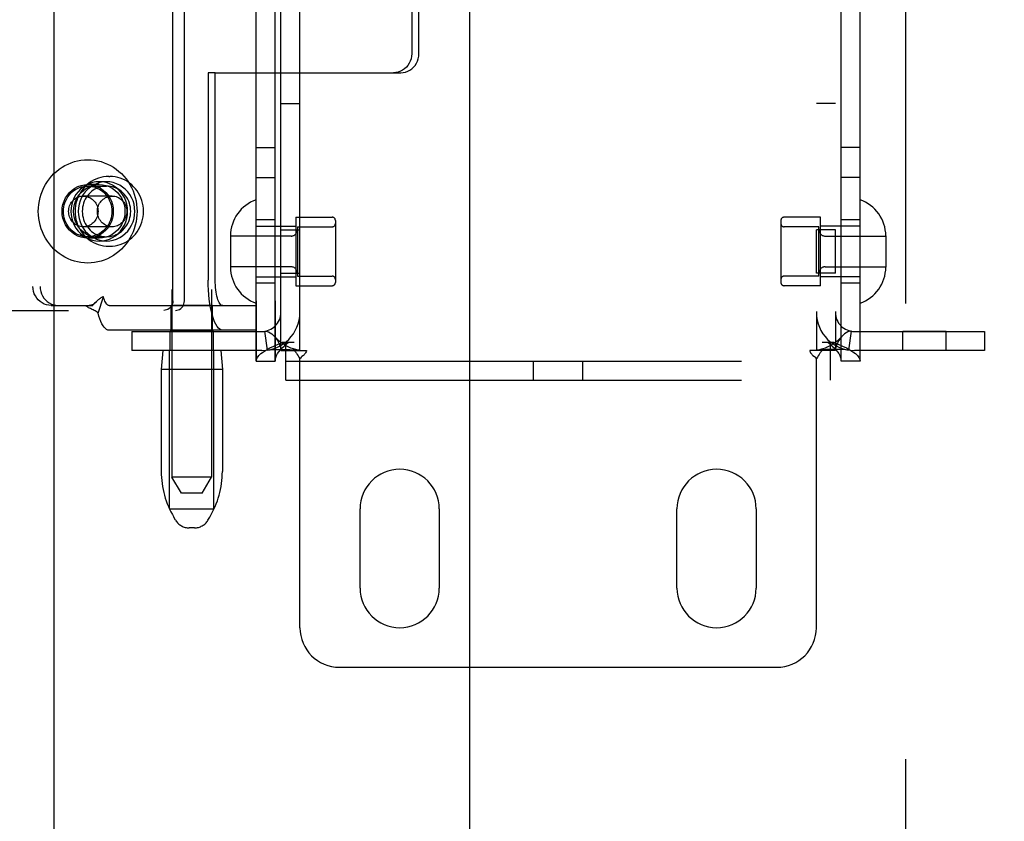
# Model space of a CAD drawing. Header units: inches. Extents: x 0 to 262, y 0 to 169.
# Tile 12 of 40: x 80.13 to 83.24, y 88.31 to 90.84. Entities that reach past the tile are written whole.
import ezdxf

# ---------------------------------------------------------------- set-up
doc = ezdxf.new("R2010")
doc.units = ezdxf.units.IN
doc.header["$LTSCALE"] = 14.384615
doc.header["$MEASUREMENT"] = 0
doc.linetypes.add('HIDDEN', pattern=[0.2, 0.1, -0.1])
doc.layers.get('0').update_dxf_attribs({"linetype": 'CONTINUOUS'})
for name, color, linetype in [('02___PRT_ALL_AXES', 7, 'CONTINUOUS'), ('DEFAULT_2', 8, 'HIDDEN'), ('DIMENSIONS', 7, 'CONTINUOUS')]:
    doc.layers.add(name, color=color, linetype=linetype)
doc.styles.get("Standard").update_dxf_attribs({"font": 'arial.ttf'})
doc.dimstyles.new('DIMSTYLE_1', dxfattribs={"dimtxt": 1.153846, "dimasz": 1.538462, "dimexe": 0.09, "dimexo": 0.07, "dimgap": 0.0375, "dimtad": 0, "dimtih": 1, "dimtoh": 1, "dimzin": 4, "dimdsep": 46, "dimtxsty": 'Standard', "dimblk": '_FILLED', "dimblk1": '_FILLED', "dimblk2": '_FILLED', "dimcen": 0.09, "dimazin": 1, "dimtfac": 1, "dimtdec": 3, "dimtofl": 0, "dimtmove": 0, "dimatfit": 3, "dimldrblk": '_FILLED', "dimfxl": 1, "dimtolj": 1, "dimtzin": 4, "dimarcsym": 0})

# ---------------------------------------------------------------- blocks, each defined once
blk = doc.blocks.new('_FILLED')
at = {"color": 0, "linetype": 'ByBlock'}
blk.add_solid([(0, 0), (-1, 0.2), (-1, -0.2)], dxfattribs=at)
blk = doc.blocks.new('*D17')
at = {"layer": 'DIMENSIONS', "color": 2, "linetype": 'Continuous'}
for p, q in [((76.6155, 98.9926), (73.7088, 98.9926)), ((80.2405, 98.9926), (83.3174, 98.9926))]:
    blk.add_line(p, q, dxfattribs=at)
at = {"layer": 'DIMENSIONS', "color": 2, "linetype": 'Continuous', "xscale": 1.5384615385, "yscale": 1.5384615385, "zscale": 1.5384615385}
blk.add_blockref('_FILLED', (76.6155, 98.9926), dxfattribs=at)
at = {"layer": 'DIMENSIONS', "color": 2, "linetype": 'Continuous', "xscale": 1.5384615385, "yscale": 1.5384615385, "zscale": 1.5384615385, "rotation": 180}
blk.add_blockref('_FILLED', (80.2405, 98.9926), dxfattribs=at)
at = {"layer": 'DIMENSIONS', "color": 2, "linetype": 'Continuous', "insert": (73.1319, 99.5695), "char_height": 1.15385, "width": 3.135545, "attachment_point": 3, "line_spacing_factor": 0.9}
blk.add_mtext('3.63', dxfattribs=at)

msp = doc.modelspace()

# ---------------------------------------------------------------- linework, layer by layer
at = {"color": 3, "linetype": 'Continuous'}
for p, q in [((80.2405, 126.5667), (80.2405, 56.2747)), ((81.553, 81.8374), (81.553, 101.004))]:
    msp.add_line(p, q, dxfattribs=at)
at = {"layer": '02___PRT_ALL_AXES', "color": 8, "linetype": 'HIDDEN'}
for p, q in [((80.6133, 92.8649), (80.6133, 89.3957)), ((80.7383, 92.8649), (80.7383, 89.3957)), ((80.879, 89.7617), (80.879, 92.8297)), ((80.939, 89.7617), (80.939, 92.8297)), ((82.725, 89.7617), (82.725, 92.8297)), ((82.785, 89.7617), (82.785, 92.8297)), ((80.957, 90.5757), (81.017, 90.5757)), ((82.707, 90.5757), (82.647, 90.5757)), ((80.879, 90.4367), (80.939, 90.4367)), ((82.785, 90.4367), (82.725, 90.4367)), ((80.4135, 90.3447), (80.4173, 90.3447)), ((80.879, 90.3417), (80.939, 90.3417)), ((82.785, 90.3417), (82.725, 90.3417)), ((80.3839, 90.3192), (80.3473, 90.3192)), ((80.4067, 90.3282), (80.3839, 90.3282)), ((80.939, 90.2082), (80.879, 90.2082)), ((81.004, 90.2162), (81.004, 90.0002)), ((81.004, 90.2162), (81.119, 90.2162)), ((82.66, 90.2162), (82.545, 90.2162)), ((82.66, 90.0002), (82.66, 90.2162)), ((82.785, 90.2082), (82.725, 90.2082)), ((80.957, 90.0402), (80.957, 90.1762)), ((80.957, 90.1762), (81.017, 90.1762)), ((81.017, 90.0402), (81.017, 90.1762)), ((82.647, 90.0402), (82.647, 90.1762)), ((82.707, 90.1762), (82.647, 90.1762)), ((82.707, 90.0402), (82.707, 90.1762)), ((80.3839, 90.1502), (80.3473, 90.1502)), ((80.4067, 90.1412), (80.3839, 90.1412)), ((80.4135, 90.1247), (80.4173, 90.1247)), ((80.957, 90.0402), (81.017, 90.0402)), ((82.707, 90.0402), (82.647, 90.0402)), ((80.939, 90.0082), (80.879, 90.0082)), ((81.004, 90.0002), (81.119, 90.0002)), ((82.66, 90.0002), (82.545, 90.0002)), ((82.785, 90.0082), (82.725, 90.0082)), ((80.6108, 89.8597), (80.6108, 89.9377)), ((80.7408, 89.9377), (80.6108, 89.9377)), ((80.7408, 89.8597), (80.7408, 89.9377)), ((80.6078, 89.7957), (80.6078, 89.8557)), ((80.7438, 89.8557), (80.6078, 89.8557)), ((80.7408, 89.8597), (80.6108, 89.8597)), ((80.7438, 89.7957), (80.7438, 89.8557)), ((82.9203, 89.7957), (82.9203, 89.8557)), ((83.0563, 89.8557), (82.9203, 89.8557)), ((83.0563, 89.7957), (83.0563, 89.8557)), ((80.7438, 89.7957), (80.6078, 89.7957)), ((83.0563, 89.7957), (82.9203, 89.7957)), ((80.5793, 89.7357), (80.5793, 89.4133)), ((80.7723, 89.7357), (80.7723, 89.4133)), ((81.207, 89.0457), (81.207, 89.2957)), ((81.457, 89.2957), (81.457, 89.0457)), ((82.207, 89.0457), (82.207, 89.2957)), ((82.457, 89.2957), (82.457, 89.0457))]:
    msp.add_line(p, q, dxfattribs=at)
for points in [[(80.3473, 90.1502), (80.3367, 90.1509), (80.3264, 90.1531), (80.3164, 90.1566), (80.3069, 90.1615), (80.2981, 90.1677), (80.2902, 90.175), (80.2832, 90.1833), (80.2773, 90.1925), (80.2727, 90.2024), (80.2693, 90.2128), (80.2672, 90.2237), (80.2665, 90.2347), (80.2672, 90.2457), (80.2693, 90.2566), (80.2727, 90.267), (80.2773, 90.277), (80.2832, 90.2861), (80.2902, 90.2945), (80.2981, 90.3017), (80.3069, 90.3079), (80.3164, 90.3128), (80.3264, 90.3163), (80.3367, 90.3185), (80.3473, 90.3192)], [(80.3839, 90.3282), (80.373, 90.3275), (80.3625, 90.3255), (80.3522, 90.3221), (80.3423, 90.3175), (80.3331, 90.3116), (80.3246, 90.3047), (80.3169, 90.2967), (80.3103, 90.2878), (80.3047, 90.2782), (80.3003, 90.2679), (80.297, 90.2571), (80.2951, 90.246), (80.2944, 90.2347), (80.2951, 90.2234), (80.297, 90.2123), (80.3003, 90.2015), (80.3047, 90.1913), (80.3103, 90.1816), (80.3169, 90.1727), (80.3246, 90.1647), (80.3331, 90.1578), (80.3423, 90.1519), (80.3522, 90.1473), (80.3625, 90.1439), (80.373, 90.1419), (80.3839, 90.1412)], [(80.3839, 90.1502), (80.3732, 90.1509), (80.3629, 90.1531), (80.3529, 90.1566), (80.3435, 90.1615), (80.3347, 90.1677), (80.3267, 90.175), (80.3198, 90.1833), (80.3139, 90.1925), (80.3092, 90.2024), (80.3058, 90.2128), (80.3037, 90.2237), (80.303, 90.2347), (80.3037, 90.2457), (80.3058, 90.2566), (80.3092, 90.267), (80.3139, 90.277), (80.3198, 90.2861), (80.3267, 90.2945), (80.3347, 90.3017), (80.3435, 90.3079), (80.3529, 90.3128), (80.3629, 90.3163), (80.3732, 90.3185), (80.3839, 90.3192)], [(80.4067, 90.3282), (80.3958, 90.3275), (80.3853, 90.3255), (80.375, 90.3221), (80.3651, 90.3175), (80.3559, 90.3116), (80.3474, 90.3047), (80.3397, 90.2967), (80.3331, 90.2878), (80.3275, 90.2782), (80.3231, 90.2679), (80.3199, 90.2571), (80.3179, 90.246), (80.3173, 90.2347), (80.3179, 90.2234), (80.3199, 90.2123), (80.3231, 90.2015), (80.3275, 90.1913), (80.3331, 90.1816), (80.3397, 90.1727), (80.3474, 90.1647), (80.3559, 90.1578), (80.3651, 90.1519), (80.375, 90.1473), (80.3853, 90.1439), (80.3958, 90.1419), (80.4067, 90.1412)], [(80.4067, 90.3147), (80.4003, 90.3144), (80.3941, 90.3136), (80.3879, 90.3123), (80.3818, 90.3104), (80.3759, 90.308), (80.3702, 90.3051), (80.3648, 90.3017), (80.3597, 90.2978), (80.3548, 90.2936), (80.3504, 90.2889), (80.3463, 90.2838), (80.3426, 90.2785), (80.3394, 90.2728), (80.3366, 90.2668), (80.3343, 90.2607), (80.3325, 90.2543), (80.3312, 90.2479), (80.3304, 90.2413), (80.3302, 90.2347)], [(80.3473, 90.3192), (80.3579, 90.3185), (80.3682, 90.3163), (80.3782, 90.3128), (80.3877, 90.3079), (80.3965, 90.3017), (80.4044, 90.2945), (80.4114, 90.2861), (80.4173, 90.277), (80.422, 90.267), (80.4254, 90.2566), (80.4274, 90.2457), (80.4281, 90.2347), (80.4274, 90.2237), (80.4254, 90.2128), (80.422, 90.2024), (80.4173, 90.1925), (80.4114, 90.1833), (80.4044, 90.175), (80.3965, 90.1677), (80.3877, 90.1615), (80.3782, 90.1566), (80.3682, 90.1531), (80.3579, 90.1509), (80.3473, 90.1502)], [(80.3839, 90.1412), (80.3947, 90.1419), (80.4053, 90.1439), (80.4156, 90.1473), (80.4254, 90.1519), (80.4346, 90.1578), (80.4431, 90.1647), (80.4508, 90.1727), (80.4574, 90.1816), (80.463, 90.1913), (80.4675, 90.2015), (80.4707, 90.2123), (80.4726, 90.2234), (80.4733, 90.2347), (80.4726, 90.246), (80.4707, 90.2571), (80.4675, 90.2679), (80.463, 90.2782), (80.4574, 90.2878), (80.4508, 90.2967), (80.4431, 90.3047), (80.4346, 90.3116), (80.4254, 90.3175), (80.4156, 90.3221), (80.4053, 90.3255), (80.3947, 90.3275), (80.3839, 90.3282)], [(80.3839, 90.3192), (80.3945, 90.3185), (80.4048, 90.3163), (80.4148, 90.3128), (80.4243, 90.3079), (80.433, 90.3017), (80.441, 90.2945), (80.448, 90.2861), (80.4538, 90.277), (80.4585, 90.267), (80.4619, 90.2566), (80.464, 90.2457), (80.4647, 90.2347), (80.464, 90.2237), (80.4619, 90.2128), (80.4585, 90.2024), (80.4538, 90.1925), (80.448, 90.1833), (80.441, 90.175), (80.433, 90.1677), (80.4243, 90.1615), (80.4148, 90.1566), (80.4048, 90.1531), (80.3945, 90.1509), (80.3839, 90.1502)], [(80.4067, 90.1412), (80.4175, 90.1419), (80.4281, 90.1439), (80.4384, 90.1473), (80.4482, 90.1519), (80.4574, 90.1578), (80.466, 90.1647), (80.4736, 90.1727), (80.4802, 90.1816), (80.4858, 90.1913), (80.4903, 90.2015), (80.4935, 90.2123), (80.4954, 90.2234), (80.4961, 90.2347), (80.4954, 90.246), (80.4935, 90.2571), (80.4903, 90.2679), (80.4858, 90.2782), (80.4802, 90.2878), (80.4736, 90.2967), (80.466, 90.3047), (80.4574, 90.3116), (80.4482, 90.3175), (80.4384, 90.3221), (80.4281, 90.3255), (80.4175, 90.3275), (80.4067, 90.3282)], [(80.4832, 90.2347), (80.4829, 90.2413), (80.4821, 90.2479), (80.4808, 90.2543), (80.479, 90.2607), (80.4767, 90.2668), (80.4739, 90.2728), (80.4707, 90.2785), (80.467, 90.2838), (80.4629, 90.2889), (80.4585, 90.2936), (80.4536, 90.2978), (80.4485, 90.3017), (80.4431, 90.3051), (80.4374, 90.308), (80.4315, 90.3104), (80.4254, 90.3123), (80.4193, 90.3136), (80.413, 90.3144), (80.4067, 90.3147)], [(80.3302, 90.2347), (80.3304, 90.2281), (80.3312, 90.2215), (80.3325, 90.2151), (80.3343, 90.2087), (80.3366, 90.2026), (80.3394, 90.1966), (80.3426, 90.1909), (80.3463, 90.1856), (80.3504, 90.1805), (80.3548, 90.1758), (80.3597, 90.1716), (80.3648, 90.1677), (80.3702, 90.1643), (80.3759, 90.1614), (80.3818, 90.159), (80.3879, 90.1572), (80.3941, 90.1558), (80.4003, 90.155), (80.4067, 90.1547)], [(80.4067, 90.1547), (80.413, 90.155), (80.4193, 90.1558), (80.4254, 90.1572), (80.4315, 90.159), (80.4374, 90.1614), (80.4431, 90.1643), (80.4485, 90.1677), (80.4536, 90.1716), (80.4585, 90.1758), (80.4629, 90.1805), (80.467, 90.1856), (80.4707, 90.1909), (80.4739, 90.1966), (80.4767, 90.2026), (80.479, 90.2087), (80.4808, 90.2151), (80.4821, 90.2215), (80.4829, 90.2281), (80.4832, 90.2347)]]:
    msp.add_lwpolyline(points, dxfattribs=at)
for centre, start, end in [((81.332, 89.2957), 0, 180), ((82.332, 89.2957), 0, 180), ((81.332, 89.0457), 180, 360), ((82.332, 89.0457), 180, 360)]:
    msp.add_arc(centre, 0.125, start, end, dxfattribs=at)
at = {"layer": 'DEFAULT_2', "color": 8, "linetype": 'HIDDEN'}
for p, q in [((82.928, 125.9057), (82.928, 56.9357)), ((80.879, 92.8297), (80.879, 89.7617)), ((80.939, 92.8297), (80.939, 89.7617)), ((82.725, 89.7617), (82.725, 92.8297)), ((82.785, 89.7617), (82.785, 92.8297)), ((80.957, 89.7957), (80.957, 92.7957)), ((81.017, 89.7957), (81.017, 92.7957)), ((82.647, 92.7957), (82.647, 89.7957)), ((82.707, 92.7957), (82.707, 89.7957)), ((80.616, 89.9522), (80.616, 92.6422)), ((80.6526, 89.9522), (80.6526, 92.6422)), ((80.1744, 92.5977), (80.1744, 89.9977)), ((80.1972, 92.5977), (80.1972, 89.9977)), ((81.3698, 91.1562), (81.3698, 90.7322)), ((81.3926, 90.7322), (81.3926, 91.1562)), ((80.7272, 90.6722), (80.7272, 90.0177)), ((80.75, 90.6722), (80.7272, 90.6722)), ((80.75, 90.0177), (80.75, 90.6722)), ((80.75, 90.6722), (81.3352, 90.6722)), ((80.3473, 90.3147), (80.4067, 90.3147)), ((80.4242, 90.2832), (80.3336, 90.2832)), ((81.129, 90.2062), (81.129, 90.0102)), ((82.535, 90.2062), (82.535, 90.0102)), ((80.4242, 90.1862), (80.3336, 90.1862)), ((80.879, 90.1882), (81.004, 90.1882)), ((81.009, 90.1862), (81.009, 90.0302)), ((81.009, 90.1862), (81.119, 90.1862)), ((82.655, 90.1862), (82.545, 90.1862)), ((82.655, 90.0302), (82.655, 90.1862)), ((82.785, 90.1882), (82.66, 90.1882)), ((80.3473, 90.1547), (80.4067, 90.1547)), ((80.798, 90.1577), (80.798, 90.0587)), ((80.989, 90.1567), (80.798, 90.1567)), ((82.675, 90.1567), (82.866, 90.1567)), ((82.866, 90.1577), (82.866, 90.0587)), ((80.989, 90.0597), (80.798, 90.0597)), ((82.675, 90.0597), (82.866, 90.0597)), ((80.879, 90.0282), (81.004, 90.0282)), ((81.009, 90.0302), (81.119, 90.0302)), ((82.655, 90.0302), (82.545, 90.0302)), ((82.785, 90.0282), (82.66, 90.0282)), ((80.3799, 89.9139), (80.3971, 89.9652)), ((80.2318, 89.9377), (80.2546, 89.9377)), ((80.2546, 89.9377), (80.363, 89.9377)), ((80.374, 89.9492), (80.3735, 89.9486)), ((80.4147, 89.9377), (80.8788, 89.9377)), ((80.8788, 89.9377), (80.8788, 89.8597)), ((78.8479, 89.9222), (80.6239, 89.9222)), ((80.8788, 89.8597), (80.4147, 89.8597)), ((80.487, 89.8557), (80.487, 89.7957)), ((80.487, 89.8557), (80.897, 89.8557)), ((80.9148, 89.797), (80.9059, 89.8564)), ((82.7492, 89.797), (82.7581, 89.8564)), ((82.767, 89.8557), (83.177, 89.8557)), ((83.177, 89.8557), (83.177, 89.7957)), ((80.962, 89.8217), (80.999, 89.8217)), ((80.9725, 89.7017), (80.9725, 89.8217)), ((82.665, 89.8217), (82.7021, 89.8217)), ((82.6915, 89.7017), (82.6915, 89.8217)), ((80.897, 89.7957), (80.487, 89.7957)), ((80.5843, 89.7957), (80.5793, 89.7357)), ((80.6058, 89.2957), (80.6058, 89.7957)), ((80.7458, 89.2957), (80.7458, 89.7957)), ((80.7673, 89.7957), (80.7723, 89.7357)), ((80.957, 89.7957), (80.9987, 89.7957)), ((80.9987, 89.7957), (81.0379, 89.7957)), ((82.6653, 89.7957), (82.6262, 89.7957)), ((82.707, 89.7957), (82.6653, 89.7957)), ((83.177, 89.7957), (82.767, 89.7957)), ((80.879, 89.7617), (80.939, 89.7617)), ((80.9725, 89.7617), (82.6915, 89.7617)), ((81.017, 88.9207), (81.017, 89.7695)), ((81.754, 89.7017), (81.754, 89.7617)), ((81.91, 89.7017), (81.91, 89.7617)), ((82.647, 88.9207), (82.647, 89.7695)), ((82.785, 89.7617), (82.725, 89.7617)), ((80.7723, 89.7357), (80.5793, 89.7357)), ((80.9725, 89.7017), (82.6915, 89.7017)), ((80.7383, 89.3957), (80.6133, 89.3957)), ((80.6433, 89.3457), (80.6133, 89.3957)), ((80.7083, 89.3457), (80.7383, 89.3957)), ((80.7083, 89.3457), (80.6433, 89.3457)), ((80.6058, 89.2957), (80.7458, 89.2957)), ((80.6247, 89.26), (80.6192, 89.2692)), ((80.7268, 89.26), (80.7324, 89.2692)), ((80.684, 89.2357), (80.6676, 89.2357)), ((81.142, 88.7957), (82.522, 88.7957))]:
    msp.add_line(p, q, dxfattribs=at)
for points in [[(81.3698, 90.7322), (81.3693, 90.7243), (81.3679, 90.7167), (81.3654, 90.7092), (81.3621, 90.7022), (81.3579, 90.6957), (81.353, 90.6898), (81.3474, 90.6846), (81.3411, 90.6802), (81.3344, 90.6768), (81.3273, 90.6742), (81.32, 90.6727), (81.3124, 90.6722)], [(81.3352, 90.6722), (81.3428, 90.6727), (81.3501, 90.6742), (81.3572, 90.6768), (81.3639, 90.6802), (81.3702, 90.6846), (81.3758, 90.6898), (81.3807, 90.6957), (81.3849, 90.7022), (81.3882, 90.7092), (81.3907, 90.7167), (81.3921, 90.7243), (81.3926, 90.7322)], [(80.1914, 90.2347), (80.1918, 90.2459), (80.1929, 90.2569), (80.1947, 90.2679), (80.1972, 90.2787), (80.2004, 90.2893), (80.2043, 90.2996), (80.2089, 90.3097), (80.2141, 90.3194), (80.22, 90.3287), (80.2264, 90.3376), (80.2334, 90.346), (80.2409, 90.3538), (80.2489, 90.3611), (80.2574, 90.3679), (80.2663, 90.374), (80.2756, 90.3794), (80.2852, 90.3842), (80.2951, 90.3883), (80.3053, 90.3917), (80.3156, 90.3943), (80.3261, 90.3962), (80.3367, 90.3973), (80.3473, 90.3977), (80.3579, 90.3973), (80.3685, 90.3962), (80.379, 90.3943), (80.3894, 90.3917), (80.3995, 90.3883), (80.4094, 90.3842), (80.419, 90.3794), (80.4283, 90.374), (80.4372, 90.3679), (80.4457, 90.3611), (80.4537, 90.3538), (80.4612, 90.346), (80.4682, 90.3376), (80.4747, 90.3287), (80.4805, 90.3194), (80.4857, 90.3097), (80.4903, 90.2996), (80.4942, 90.2893), (80.4974, 90.2787), (80.4999, 90.2679), (80.5017, 90.2569), (80.5028, 90.2459), (80.5032, 90.2347)], [(80.4135, 90.3447), (80.4052, 90.3444), (80.397, 90.3434), (80.3889, 90.3417), (80.3809, 90.3394), (80.373, 90.3364), (80.3655, 90.3328), (80.3582, 90.3286), (80.3513, 90.3238), (80.3447, 90.3185), (80.3386, 90.3127), (80.3329, 90.3063), (80.3277, 90.2995), (80.3231, 90.2923), (80.319, 90.2848), (80.3154, 90.2769), (80.3125, 90.2688), (80.3103, 90.2605), (80.3086, 90.252), (80.3076, 90.2434), (80.3073, 90.2347)], [(80.5236, 90.2347), (80.5232, 90.2434), (80.5222, 90.252), (80.5206, 90.2605), (80.5183, 90.2688), (80.5154, 90.277), (80.5119, 90.2848), (80.5078, 90.2924), (80.5031, 90.2995), (80.498, 90.3063), (80.4923, 90.3127), (80.4861, 90.3185), (80.4796, 90.3238), (80.4727, 90.3286), (80.4654, 90.3328), (80.4578, 90.3364), (80.45, 90.3394), (80.442, 90.3417), (80.4339, 90.3434), (80.4256, 90.3444), (80.4173, 90.3447)], [(80.2708, 90.2347), (80.2711, 90.2417), (80.272, 90.2486), (80.2734, 90.2554), (80.2754, 90.2621), (80.278, 90.2685), (80.2811, 90.2747), (80.2846, 90.2806), (80.2887, 90.2861), (80.2932, 90.2913), (80.2981, 90.296), (80.3034, 90.3002), (80.3091, 90.304), (80.315, 90.3072), (80.3211, 90.3099), (80.3275, 90.312), (80.334, 90.3135), (80.3406, 90.3144), (80.3473, 90.3147)], [(80.3473, 90.3147), (80.354, 90.3144), (80.3606, 90.3135), (80.3671, 90.312), (80.3735, 90.3099), (80.3796, 90.3072), (80.3856, 90.304), (80.3912, 90.3002), (80.3965, 90.296), (80.4014, 90.2913), (80.4059, 90.2861), (80.41, 90.2806), (80.4136, 90.2747), (80.4166, 90.2685), (80.4192, 90.2621), (80.4212, 90.2554), (80.4227, 90.2486), (80.4235, 90.2417), (80.4238, 90.2347)], [(80.2872, 90.2347), (80.2874, 90.2392), (80.288, 90.2436), (80.289, 90.248), (80.2903, 90.2522), (80.2921, 90.2563), (80.2941, 90.2602), (80.2966, 90.2639), (80.2993, 90.2674), (80.3023, 90.2705), (80.3056, 90.2734), (80.3092, 90.2759), (80.3129, 90.2781), (80.3168, 90.2799), (80.3209, 90.2814), (80.325, 90.2824), (80.3293, 90.283), (80.3336, 90.2832)], [(80.3336, 90.2832), (80.3378, 90.283), (80.3421, 90.2824), (80.3463, 90.2814), (80.3503, 90.2799), (80.3542, 90.2781), (80.358, 90.2759), (80.3615, 90.2734), (80.3648, 90.2705), (80.3678, 90.2674), (80.3706, 90.2639), (80.373, 90.2602), (80.3751, 90.2563), (80.3768, 90.2522), (80.3782, 90.248), (80.3792, 90.2436), (80.3797, 90.2392), (80.3799, 90.2347)], [(80.3778, 90.2347), (80.378, 90.2392), (80.3786, 90.2436), (80.3796, 90.248), (80.381, 90.2522), (80.3827, 90.2563), (80.3848, 90.2602), (80.3872, 90.2639), (80.3899, 90.2674), (80.393, 90.2705), (80.3963, 90.2734), (80.3998, 90.2759), (80.4035, 90.2781), (80.4074, 90.2799), (80.4115, 90.2814), (80.4157, 90.2824), (80.4199, 90.283), (80.4242, 90.2832)], [(80.4242, 90.2832), (80.4285, 90.283), (80.4327, 90.2824), (80.4369, 90.2814), (80.441, 90.2799), (80.4449, 90.2781), (80.4486, 90.2759), (80.4522, 90.2734), (80.4554, 90.2705), (80.4585, 90.2674), (80.4612, 90.2639), (80.4636, 90.2602), (80.4657, 90.2563), (80.4675, 90.2522), (80.4688, 90.248), (80.4698, 90.2436), (80.4704, 90.2392), (80.4706, 90.2347)], [(80.5032, 90.2347), (80.5028, 90.2236), (80.5017, 90.2125), (80.4999, 90.2015), (80.4974, 90.1907), (80.4942, 90.1801), (80.4903, 90.1698), (80.4857, 90.1597), (80.4805, 90.15), (80.4747, 90.1407), (80.4682, 90.1318), (80.4612, 90.1234), (80.4537, 90.1156), (80.4457, 90.1083), (80.4372, 90.1015), (80.4283, 90.0954), (80.419, 90.09), (80.4094, 90.0852), (80.3995, 90.0811), (80.3894, 90.0777), (80.379, 90.0751), (80.3685, 90.0732), (80.3579, 90.0721), (80.3473, 90.0717), (80.3367, 90.0721), (80.3261, 90.0732), (80.3156, 90.0751), (80.3053, 90.0777), (80.2951, 90.0811), (80.2852, 90.0852), (80.2756, 90.09), (80.2663, 90.0954), (80.2574, 90.1015), (80.2489, 90.1083), (80.2409, 90.1156), (80.2334, 90.1234), (80.2264, 90.1318), (80.22, 90.1407), (80.2141, 90.15), (80.2089, 90.1597), (80.2043, 90.1698), (80.2004, 90.1801), (80.1972, 90.1907), (80.1947, 90.2015), (80.1929, 90.2125), (80.1918, 90.2236), (80.1914, 90.2347)], [(80.3473, 90.1547), (80.3406, 90.155), (80.334, 90.1559), (80.3275, 90.1574), (80.3211, 90.1595), (80.315, 90.1622), (80.3091, 90.1654), (80.3034, 90.1692), (80.2981, 90.1734), (80.2932, 90.1781), (80.2887, 90.1833), (80.2846, 90.1888), (80.2811, 90.1947), (80.278, 90.2009), (80.2754, 90.2073), (80.2734, 90.214), (80.272, 90.2208), (80.2711, 90.2277), (80.2708, 90.2347)], [(80.3336, 90.1862), (80.3293, 90.1864), (80.325, 90.187), (80.3209, 90.1881), (80.3168, 90.1895), (80.3129, 90.1913), (80.3092, 90.1935), (80.3056, 90.196), (80.3023, 90.1989), (80.2993, 90.202), (80.2966, 90.2055), (80.2941, 90.2092), (80.2921, 90.2131), (80.2903, 90.2172), (80.289, 90.2214), (80.288, 90.2258), (80.2874, 90.2302), (80.2872, 90.2347)], [(80.3073, 90.2347), (80.3076, 90.226), (80.3086, 90.2174), (80.3103, 90.2089), (80.3126, 90.2006), (80.3155, 90.1924), (80.319, 90.1846), (80.3231, 90.177), (80.3277, 90.1699), (80.3329, 90.1631), (80.3386, 90.1567), (80.3447, 90.1509), (80.3513, 90.1456), (80.3582, 90.1408), (80.3655, 90.1366), (80.373, 90.133), (80.3808, 90.13), (80.3888, 90.1277), (80.397, 90.126), (80.4052, 90.125), (80.4135, 90.1247)], [(80.3799, 90.2347), (80.3797, 90.2302), (80.3792, 90.2258), (80.3782, 90.2214), (80.3768, 90.2172), (80.3751, 90.2131), (80.373, 90.2092), (80.3706, 90.2055), (80.3678, 90.202), (80.3648, 90.1989), (80.3615, 90.196), (80.358, 90.1935), (80.3542, 90.1913), (80.3503, 90.1895), (80.3463, 90.1881), (80.3421, 90.187), (80.3378, 90.1864), (80.3336, 90.1862)], [(80.4238, 90.2347), (80.4235, 90.2277), (80.4227, 90.2208), (80.4212, 90.214), (80.4192, 90.2073), (80.4166, 90.2009), (80.4136, 90.1947), (80.41, 90.1888), (80.4059, 90.1833), (80.4014, 90.1781), (80.3965, 90.1734), (80.3912, 90.1692), (80.3856, 90.1654), (80.3796, 90.1622), (80.3735, 90.1595), (80.3671, 90.1574), (80.3606, 90.1559), (80.354, 90.155), (80.3473, 90.1547)], [(80.4242, 90.1862), (80.4199, 90.1864), (80.4157, 90.187), (80.4115, 90.1881), (80.4074, 90.1895), (80.4035, 90.1913), (80.3998, 90.1935), (80.3963, 90.196), (80.393, 90.1989), (80.3899, 90.202), (80.3872, 90.2055), (80.3848, 90.2092), (80.3827, 90.2131), (80.381, 90.2172), (80.3796, 90.2214), (80.3786, 90.2258), (80.378, 90.2302), (80.3778, 90.2347)], [(80.4173, 90.1247), (80.4256, 90.125), (80.4339, 90.126), (80.442, 90.1277), (80.45, 90.13), (80.4578, 90.133), (80.4654, 90.1366), (80.4726, 90.1408), (80.4796, 90.1456), (80.4861, 90.1509), (80.4923, 90.1567), (80.498, 90.1631), (80.5031, 90.1699), (80.5078, 90.1771), (80.5119, 90.1846), (80.5154, 90.1925), (80.5183, 90.2006), (80.5206, 90.2089), (80.5222, 90.2174), (80.5232, 90.226), (80.5236, 90.2347)], [(80.4706, 90.2347), (80.4704, 90.2302), (80.4698, 90.2258), (80.4688, 90.2214), (80.4675, 90.2172), (80.4657, 90.2131), (80.4636, 90.2092), (80.4612, 90.2055), (80.4585, 90.202), (80.4554, 90.1989), (80.4522, 90.196), (80.4486, 90.1935), (80.4449, 90.1913), (80.441, 90.1895), (80.4369, 90.1881), (80.4327, 90.187), (80.4285, 90.1864), (80.4242, 90.1862)], [(80.2318, 89.9377), (80.2243, 89.9382), (80.217, 89.9397), (80.2098, 89.9423), (80.2031, 89.9457), (80.1969, 89.9501), (80.1912, 89.9553), (80.1863, 89.9612), (80.1821, 89.9677), (80.1788, 89.9747), (80.1764, 89.9822), (80.1749, 89.9898), (80.1744, 89.9977)], [(80.1972, 89.9977), (80.1977, 89.9898), (80.1992, 89.9822), (80.2016, 89.9747), (80.2049, 89.9677), (80.2091, 89.9612), (80.214, 89.9553), (80.2197, 89.9501), (80.2259, 89.9457), (80.2327, 89.9423), (80.2398, 89.9397), (80.2471, 89.9382), (80.2546, 89.9377)], [(80.7734, 89.8597), (80.7688, 89.8605), (80.7644, 89.8627), (80.76, 89.8665), (80.7557, 89.8717), (80.7516, 89.8784), (80.7477, 89.8863), (80.7441, 89.8956), (80.7407, 89.906), (80.7377, 89.9175), (80.735, 89.9299), (80.7326, 89.9432), (80.7307, 89.9572), (80.7292, 89.9718), (80.7281, 89.9869), (80.7274, 90.0021), (80.7272, 90.0177)], [(80.7734, 89.9377), (80.7711, 89.9381), (80.7688, 89.9392), (80.7666, 89.9412), (80.7644, 89.9438), (80.7623, 89.9472), (80.7604, 89.9512), (80.7585, 89.9559), (80.7568, 89.9611), (80.7553, 89.967), (80.7539, 89.9733), (80.7527, 89.98), (80.7518, 89.9871), (80.751, 89.9945), (80.7504, 90.0021), (80.7501, 90.0098), (80.75, 90.0177)], [(80.3971, 89.9652), (80.395, 89.9646), (80.3929, 89.9638), (80.3908, 89.9629), (80.3886, 89.9617), (80.3864, 89.9602), (80.3842, 89.9586), (80.3821, 89.9569), (80.38, 89.9551), (80.3779, 89.9531), (80.3757, 89.9509), (80.374, 89.9492)], [(80.4147, 89.9377), (80.4127, 89.938), (80.4108, 89.9389), (80.4088, 89.9403), (80.4069, 89.9423), (80.4051, 89.9449), (80.4033, 89.948), (80.4016, 89.9516), (80.4, 89.9557), (80.3985, 89.9602), (80.3971, 89.9652)], [(80.3799, 89.9139), (80.377, 89.9164), (80.374, 89.9185), (80.3709, 89.9204), (80.3678, 89.9221), (80.3648, 89.9237), (80.3619, 89.9251), (80.359, 89.9264), (80.3562, 89.9278), (80.3532, 89.9292), (80.3503, 89.9308), (80.3474, 89.9325), (80.3447, 89.9342), (80.3423, 89.936), (80.3401, 89.9377)], [(80.374, 89.9492), (80.3715, 89.9467), (80.3691, 89.9447), (80.3667, 89.9428), (80.3643, 89.9413), (80.3619, 89.94), (80.3593, 89.939), (80.3567, 89.9382), (80.3538, 89.9378), (80.3521, 89.9377)], [(80.3735, 89.9486), (80.3669, 89.9417), (80.3649, 89.9396), (80.363, 89.9377)], [(80.616, 89.9522), (80.6157, 89.9475), (80.6146, 89.9429), (80.6129, 89.9386), (80.6106, 89.9346), (80.6076, 89.931), (80.6042, 89.9279), (80.6004, 89.9255), (80.5962, 89.9237), (80.5919, 89.9226), (80.5873, 89.9222)], [(80.6239, 89.9222), (80.6284, 89.9226), (80.6328, 89.9237), (80.6369, 89.9255), (80.6408, 89.9279), (80.6442, 89.931), (80.6471, 89.9346), (80.6494, 89.9386), (80.6512, 89.9429), (80.6522, 89.9475), (80.6526, 89.9522)], [(80.4147, 89.8597), (80.4108, 89.8603), (80.4069, 89.862), (80.403, 89.8649), (80.3993, 89.8688), (80.3956, 89.8739), (80.3921, 89.88), (80.3887, 89.8871), (80.3856, 89.8952), (80.3826, 89.9041), (80.3799, 89.9139)], [(80.9059, 89.8564), (80.9094, 89.8565), (80.9135, 89.8559), (80.9181, 89.8544), (80.923, 89.8518), (80.928, 89.8483), (80.9329, 89.8439), (80.937, 89.8396)], [(81.014, 89.7963), (81.0109, 89.7969), (81.0075, 89.7975), (81.0039, 89.7984), (81.0002, 89.7994), (80.9964, 89.8006), (80.9924, 89.8019), (80.9884, 89.8034), (80.9843, 89.8051), (80.9802, 89.807), (80.9761, 89.809), (80.972, 89.8113), (80.9679, 89.8137), (80.9638, 89.8163), (80.9597, 89.8191), (80.9556, 89.8222), (80.9516, 89.8254), (80.9476, 89.8289), (80.9436, 89.8327), (80.9397, 89.8367), (80.937, 89.8396)], [(80.937, 89.8396), (80.9375, 89.839), (80.9419, 89.8336), (80.946, 89.8276), (80.9496, 89.8212), (80.9528, 89.8145), (80.9551, 89.8078), (80.9565, 89.8015), (80.957, 89.7957)], [(82.7271, 89.8396), (82.7243, 89.8366), (82.7203, 89.8326), (82.7163, 89.8288), (82.7123, 89.8253), (82.7083, 89.822), (82.7042, 89.819), (82.7001, 89.8162), (82.696, 89.8136), (82.6918, 89.8111), (82.6876, 89.8089), (82.6835, 89.8068), (82.6794, 89.805), (82.6753, 89.8033), (82.6713, 89.8018), (82.6673, 89.8004), (82.6635, 89.7993), (82.6598, 89.7983), (82.6563, 89.7975), (82.653, 89.7968), (82.6499, 89.7963), (82.6488, 89.7962)], [(82.7271, 89.8396), (82.7265, 89.839), (82.7221, 89.8336), (82.7181, 89.8276), (82.7144, 89.8212), (82.7113, 89.8145), (82.7089, 89.8078), (82.7075, 89.8015), (82.707, 89.7957)], [(82.7581, 89.8564), (82.7546, 89.8565), (82.7506, 89.8559), (82.746, 89.8544), (82.7411, 89.8518), (82.7361, 89.8483), (82.7311, 89.8439), (82.7271, 89.8396)], [(80.879, 89.7617), (80.88, 89.7677), (80.8828, 89.7737), (80.8875, 89.7797), (80.8939, 89.7857), (80.9019, 89.7917), (80.9116, 89.7977), (80.9225, 89.8037), (80.9347, 89.8097), (80.9479, 89.8157), (80.962, 89.8217)], [(80.939, 89.7617), (80.9395, 89.7677), (80.9409, 89.7737), (80.9432, 89.7797), (80.9464, 89.7857), (80.9505, 89.7917), (80.9553, 89.7977), (80.9608, 89.8037), (80.9669, 89.8097), (80.9735, 89.8157), (80.9805, 89.8217)], [(82.6836, 89.8217), (82.6906, 89.8157), (82.6972, 89.8097), (82.7033, 89.8037), (82.7088, 89.7977), (82.7136, 89.7917), (82.7176, 89.7857), (82.7208, 89.7797), (82.7231, 89.7737), (82.7246, 89.7677), (82.725, 89.7617)], [(82.7021, 89.8217), (82.7161, 89.8157), (82.7293, 89.8097), (82.7415, 89.8037), (82.7525, 89.7977), (82.7621, 89.7917), (82.7702, 89.7857), (82.7766, 89.7797), (82.7813, 89.7737), (82.7841, 89.7677), (82.785, 89.7617)], [(80.9148, 89.797), (80.9233, 89.798), (80.9323, 89.7987), (80.9413, 89.799), (80.95, 89.7992), (80.9583, 89.7992), (80.9659, 89.7991), (80.9729, 89.7989), (80.9794, 89.7987), (80.9855, 89.7985), (80.9913, 89.7982), (80.9967, 89.7978), (81.0018, 89.7975), (81.0062, 89.7971), (81.01, 89.7968), (81.013, 89.7965), (81.0146, 89.7963)], [(80.9987, 89.7957), (81.0009, 89.7933), (81.0028, 89.7911), (81.0044, 89.7889), (81.0059, 89.7869), (81.0072, 89.7849), (81.0085, 89.7829)], [(81.0085, 89.7829), (81.011, 89.7788), (81.0124, 89.7765), (81.0139, 89.7741), (81.0155, 89.7718), (81.017, 89.7695)], [(81.014, 89.7963), (81.0152, 89.7962), (81.0166, 89.7959), (81.017, 89.7957)], [(81.0279, 89.7803), (81.0235, 89.7762), (81.0212, 89.7741), (81.019, 89.7719), (81.017, 89.7695)], [(81.0379, 89.7957), (81.0373, 89.7934), (81.0364, 89.791), (81.0351, 89.7886), (81.0335, 89.7862), (81.0318, 89.7842), (81.03, 89.7822), (81.0279, 89.7803)], [(82.6262, 89.7957), (82.6267, 89.7934), (82.6276, 89.791), (82.6289, 89.7885), (82.6305, 89.7862), (82.6322, 89.7842), (82.6341, 89.7822), (82.6361, 89.7803), (82.6406, 89.7762)], [(82.6406, 89.7762), (82.6429, 89.7741), (82.645, 89.7719), (82.647, 89.7695)], [(82.6488, 89.7962), (82.6475, 89.7959), (82.647, 89.7957)], [(82.6531, 89.7788), (82.6517, 89.7765), (82.6501, 89.7741), (82.6486, 89.7718), (82.647, 89.7695)], [(82.7492, 89.797), (82.7407, 89.798), (82.7318, 89.7987), (82.7228, 89.799), (82.714, 89.7992), (82.7058, 89.7992), (82.6982, 89.7991), (82.6912, 89.7989), (82.6847, 89.7987), (82.6786, 89.7985), (82.6728, 89.7982), (82.6673, 89.7978), (82.6623, 89.7975), (82.6578, 89.7971), (82.654, 89.7968), (82.651, 89.7965), (82.6494, 89.7963)], [(82.6653, 89.7957), (82.6632, 89.7933), (82.6613, 89.7911), (82.6596, 89.7889), (82.6581, 89.7869), (82.6568, 89.7849), (82.6556, 89.7829), (82.6531, 89.7788)]]:
    msp.add_lwpolyline(points, dxfattribs=at)
for centre, radius, start, end in [((80.918, 90.1577), 0.12, 108.9656, 180), ((82.746, 90.1577), 0.12, 0, 71.0344), ((81.119, 90.2062), 0.01, 0, 90), ((82.545, 90.2062), 0.01, 90, 180), ((80.989, 90.1767), 0.02, 270, 360), ((81.119, 90.1962), 0.01, 270, 360), ((82.545, 90.1962), 0.01, 180, 270), ((82.675, 90.1767), 0.02, 180, 270), ((80.918, 90.0587), 0.12, 180, 251.0344), ((80.989, 90.0397), 0.02, 0, 90), ((82.675, 90.0397), 0.02, 90, 180), ((82.746, 90.0587), 0.12, 288.9656, 360), ((81.119, 90.0202), 0.01, 0, 90), ((82.545, 90.0202), 0.01, 90, 180), ((81.119, 90.0102), 0.01, 270, 360), ((82.545, 90.0102), 0.01, 180, 270), ((80.897, 89.9157), 0.12, 270, 360), ((80.897, 89.9157), 0.06, 270, 360), ((82.767, 89.9157), 0.12, 180, 270), ((82.767, 89.9157), 0.06, 180, 270), ((80.8593, 89.4133), 0.28, 180, 210.9637), ((80.4923, 89.4133), 0.28, 329.0363, 360), ((80.6676, 89.2857), 0.05, 210.9637, 270), ((80.684, 89.2857), 0.05, 270, 329.0363), ((81.142, 88.9207), 0.125, 180, 270), ((82.522, 88.9207), 0.125, 270, 360)]:
    msp.add_arc(centre, radius, start, end, dxfattribs=at)

# ---------------------------------------------------------------- dimensions: what is measured, and where the dimension line sits
at = {"layer": 'DIMENSIONS', "color": 2, "linetype": 'Continuous'}
dim = msp.add_linear_dim(base=(80.2405246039, 98.9925698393), p1=(76.6155246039, 92.2957047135), p2=(80.2405246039, 56.2947047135), dimstyle='DIMSTYLE_1', dxfattribs=at)
dim.commit()
dim.dimension.update_dxf_attribs({"geometry": '*D17', "text_midpoint": (71.562603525, 98.986136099), "dimtype": 160})

doc.saveas('drawing.dxf')
